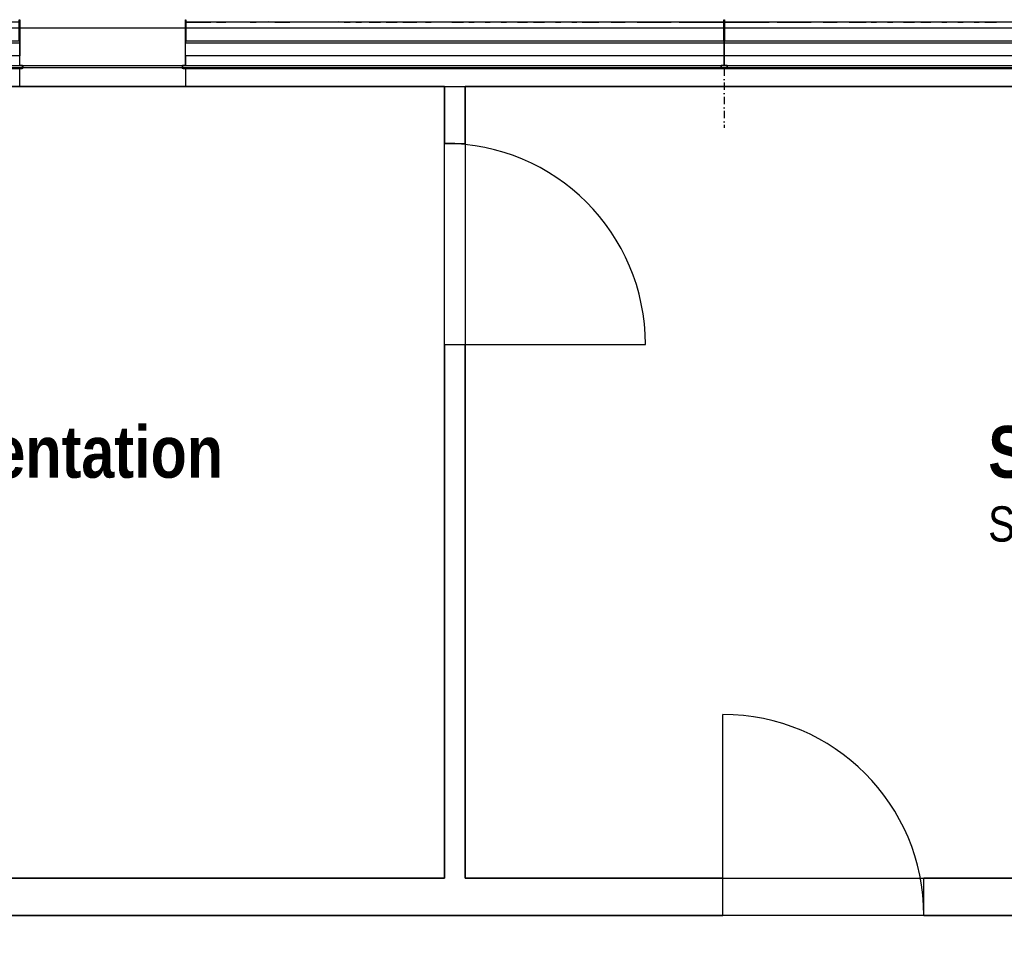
# Model space of a CAD drawing. Extents: x -24342 to 73038, y -9656 to 30949.
# Tile 145 of 170: x 7059 to 7534, y 9040 to 9484. Entities that reach past the tile are written whole.
import ezdxf
from ezdxf.enums import TextEntityAlignment as Align

# ---------------------------------------------------------------- set-up
doc = ezdxf.new("R2010")
doc.units = 0
doc.linetypes.add('21.0032_xref_r+1_02_pro$0$Points tirets', pattern=[670.277762, 352.777767, -176.388884, 0, -141.111112])
doc.linetypes.add('ACAD_ISO12W100', pattern=[21, 12, -3, 0, -3, 0, -3])
for name, color, linetype in [('0_XREF', 250, 'Continuous'), ('21.0032_xref_r+1_02_pro$0$A-AREA-____-OTLN.Modèle IFC', 251, 'Continuous'), ('21.0032_xref_r+1_02_pro$0$A-WALL-____-OTLN.Modèle IFC', 251, 'Continuous'), ('21.0032_xref_r+1_02_pro$0$Fenêtres ARCHICAD', 251, 'Continuous'), ('21.0032_xref_r+1_02_pro$0$Marques de Zone ARCHICAD', 251, 'Continuous'), ('21.0032_xref_r+1_02_pro$0$Portes ARCHICAD', 251, 'Continuous')]:
    doc.layers.add(name, color=color, linetype=linetype)
doc.styles.add('21.0032_xref_r+1_02_pro$0$STYLE_GENERE_1', font='ARIALNB.TTF')
doc.styles.add('21.0032_xref_r+1_02_pro$0$STYLE_GENERE_2', font='ARIALN.TTF')

# ---------------------------------------------------------------- blocks, each defined once
blk = doc.blocks.new('21.0032_xref_r+1_02_pro$0$Salle documentation_SA_23_1', base_point=(70181.5, -7390.1))
at = {"layer": '21.0032_xref_r+1_02_pro$0$Marques de Zone ARCHICAD', "ltscale": 0.1, "insert": (69011, -7508.4), "char_height": 170, "attachment_point": 1, "style": '21.0032_xref_r+1_02_pro$0$STYLE_GENERE_2'}
blk.add_mtext('\\A1;\\pt0,100;18,75{\\H0.66x;\\S^  ;} m{\\H0.66x;\\S2^  ;}', dxfattribs=at)
at = {"layer": '21.0032_xref_r+1_02_pro$0$Marques de Zone ARCHICAD', "ltscale": 0.1}
for tag, height, style, p in [('DUMMY_849', 250, '21.0032_xref_r+1_02_pro$0$STYLE_GENERE_1', (71592.1, -7044.2)), ('ROOM_NAME', 250, '21.0032_xref_r+1_02_pro$0$STYLE_GENERE_1', (68771, -7118.2)), ('calculatedAreaCode', 170, '21.0032_xref_r+1_02_pro$0$STYLE_GENERE_2', (68771, -7506.1))]:
    blk.add_attdef(tag, text='', height=height, dxfattribs=dict(at, style=style)).set_placement(p, align=Align.TOP_LEFT)
blk = doc.blocks.new('21.0032_xref_r+1_02_pro$0$Salle d_exposés_SA_24_1', base_point=(76340.1, -7390.1))
at = {"layer": '21.0032_xref_r+1_02_pro$0$Marques de Zone ARCHICAD', "ltscale": 0.1, "insert": (75504.8, -7508.4), "char_height": 170, "attachment_point": 1, "style": '21.0032_xref_r+1_02_pro$0$STYLE_GENERE_2'}
blk.add_mtext('\\A1;\\pt0,100;27,50{\\H0.66x;\\S^  ;} m{\\H0.66x;\\S2^  ;}', dxfattribs=at)
at = {"layer": '21.0032_xref_r+1_02_pro$0$Marques de Zone ARCHICAD', "ltscale": 0.1}
for tag, height, style, p in [('DUMMY_849', 250, '21.0032_xref_r+1_02_pro$0$STYLE_GENERE_1', (77415.4, -7044.2)), ('ROOM_NAME', 250, '21.0032_xref_r+1_02_pro$0$STYLE_GENERE_1', (75264.8, -7118.2)), ('calculatedAreaCode', 170, '21.0032_xref_r+1_02_pro$0$STYLE_GENERE_2', (75264.8, -7506.1))]:
    blk.add_attdef(tag, text='', height=height, dxfattribs=dict(at, style=style)).set_placement(p, align=Align.TOP_LEFT)
blk = doc.blocks.new('21.0032_xref_r+1_02_pro$0$Percement_22_1')
at = {"layer": '21.0032_xref_r+1_02_pro$0$A-WALL-____-OTLN.Modèle IFC', "linetype": '21.0032_xref_r+1_02_pro$0$Points tirets', "ltscale": 0.1}
blk.add_line((69350.1, -5190.1), (69350.1, -5680.1), dxfattribs=at)
at = {"layer": '21.0032_xref_r+1_02_pro$0$A-WALL-____-OTLN.Modèle IFC', "linetype": 'Continuous', "ltscale": 0.1, "flags": 128}
for points in [[(70590.1, -5390.1), (68110.1, -5390.1)], [(68110.1, -5390.1), (68110.1, -5480.1)], [(70590.1, -5480.1), (70590.1, -5390.1)], [(68110.1, -5480.1), (70590.1, -5480.1)]]:
    blk.add_lwpolyline(points, dxfattribs=at)
blk = doc.blocks.new('21.0032_xref_r+1_02_pro$0$Percement_24_1')
at = {"layer": '21.0032_xref_r+1_02_pro$0$A-WALL-____-OTLN.Modèle IFC', "linetype": '21.0032_xref_r+1_02_pro$0$Points tirets', "ltscale": 0.1}
blk.add_line((73990.1, -5190.1), (73990.1, -5680.1), dxfattribs=at)
at = {"layer": '21.0032_xref_r+1_02_pro$0$A-WALL-____-OTLN.Modèle IFC', "linetype": 'Continuous', "ltscale": 0.1, "flags": 128}
for points in [[(76590.1, -5390.1), (71390.1, -5390.1)], [(71390.1, -5390.1), (71390.1, -5480.1)], [(71390.1, -5480.1), (76590.1, -5480.1)]]:
    blk.add_lwpolyline(points, dxfattribs=at)
blk = doc.blocks.new('21.0032_xref_r+1_02_pro$0$Porte (Mur) 101[24]_1')
at = {"layer": '21.0032_xref_r+1_02_pro$0$Portes ARCHICAD', "linetype": 'Continuous', "ltscale": 0.1}
blk.add_line((73984.3, -9480.1), (73984.3, -8510.1), dxfattribs=at)
blk.add_arc((73984.3, -9480.1), 970, 0, 90, dxfattribs=at)
blk = doc.blocks.new('21.0032_xref_r+1_02_pro$0$Mur_46_1', base_point=(65160, -9390.1))
at = {"layer": '21.0032_xref_r+1_02_pro$0$A-WALL-____-OTLN.Modèle IFC', "linetype": 'Continuous', "ltscale": 0.1}
for p, q in [((73984.3, -9480.1), (73984.3, -9300.1)), ((74954.3, -9480.1), (74954.3, -9300.1))]:
    blk.add_line(p, q, dxfattribs=at)
at = {"layer": '21.0032_xref_r+1_02_pro$0$A-WALL-____-OTLN.Modèle IFC', "linetype": 'Continuous', "ltscale": 0.1, "flags": 128}
for points in [[(72640.1, -9300.1), (70011.7, -9300.1)], [(73984.3, -9300.1), (72740.1, -9300.1)], [(79940.1, -9300.1), (74954.3, -9300.1)], [(70011.7, -9480.1), (73984.3, -9480.1)], [(74954.3, -9480.1), (77965.1, -9480.1)]]:
    blk.add_lwpolyline(points, dxfattribs=at)
at = {"layer": '21.0032_xref_r+1_02_pro$0$Portes ARCHICAD', "linetype": 'Continuous', "ltscale": 0.1}
blk.add_blockref('21.0032_xref_r+1_02_pro$0$Porte (Mur) 101[24]_1', (0, 0), dxfattribs=at)
blk = doc.blocks.new('21.0032_xref_r+1_02_pro$0$Mur_51_1', base_point=(66875.1, -5435.1))
at = {"layer": '21.0032_xref_r+1_02_pro$0$A-WALL-____-OTLN.Modèle IFC', "linetype": 'Continuous', "ltscale": 0.1, "flags": 128}
for points in [[(71390.1, -5390.1), (70590.1, -5390.1)], [(70590.1, -5480.1), (71390.1, -5480.1)]]:
    blk.add_lwpolyline(points, dxfattribs=at)
blk = doc.blocks.new('21.0032_xref_r+1_02_pro$0$Fenêtre (Mur) 35[18]_1')
at = {"layer": '21.0032_xref_r+1_02_pro$0$Fenêtres ARCHICAD', "linetype": 'Continuous', "ltscale": 0.1}
for p, q in [((68110.1, -5159.6), (68110.1, -5158.6)), ((68110.1, -5158.6), (68112.1, -5158.6)), ((68110.1, -5160.7), (68110.1, -5159.6)), ((68110.1, -5161.7), (68110.1, -5160.7)), ((68110.1, -5162.7), (68110.1, -5161.7)), ((68110.1, -5165.2), (68110.1, -5162.7)), ((68110.1, -5162.7), (68112.1, -5162.7)), ((68110.1, -5167.8), (68110.1, -5165.2)), ((68110.1, -5170.3), (68110.1, -5167.8)), ((68110.1, -5172.8), (68110.1, -5170.3)), ((68110.1, -5260.1), (68110.1, -5172.8)), ((68112.1, -5158.6), (68112.1, -5159.6)), ((68112.1, -5159.6), (68112.1, -5160.7)), ((68112.1, -5160.7), (68112.1, -5161.7)), ((68112.1, -5161.7), (68112.1, -5162.7)), ((68112.1, -5162.7), (68112.1, -5165.9)), ((68112.1, -5165.9), (68112.1, -5169.1)), ((68112.1, -5168.6), (68151.1, -5168.6)), ((68112.1, -5169.1), (68112.1, -5172.8)), ((68140.9, -5170), (68112.1, -5170)), ((68112.1, -5172.8), (68112.1, -5260.1)), ((68180.2, -5170), (68140.9, -5170)), ((68151.1, -5168.6), (68190.1, -5168.6)), ((68209, -5170), (68180.2, -5170)), ((68190.1, -5168.6), (68227.8, -5168.6)), ((68246.6, -5169.9), (68209, -5170)), ((68227.8, -5168.6), (68265.4, -5168.6)), ((68246.6, -5169.9), (68274.8, -5169.9)), ((68265.4, -5168.6), (68303.7, -5168.6)), ((68274.8, -5169.9), (68300.3, -5169.8)), ((68325.7, -5170.1), (68300.3, -5169.8)), ((68303.7, -5168.6), (68342.1, -5168.6)), ((68325.7, -5170.1), (68355.1, -5169.9)), ((68342.1, -5168.6), (68380.4, -5168.6)), ((68355.1, -5169.9), (68381.8, -5170)), ((68380.4, -5168.6), (68418.8, -5168.6)), ((68408.5, -5170), (68381.8, -5170)), ((68437.9, -5169.9), (68408.5, -5170)), ((68418.8, -5168.6), (68457.1, -5168.6)), ((68465.9, -5169.9), (68437.9, -5169.9)), ((68457.1, -5168.6), (68495.4, -5168.6)), ((68465.9, -5169.9), (68490.2, -5169.7)), ((68514.6, -5169.9), (68490.2, -5169.7)), ((68495.4, -5168.6), (68533.8, -5168.6)), ((68514.6, -5169.9), (68542.5, -5169.9)), ((68533.8, -5168.6), (68572.1, -5168.6)), ((68542.5, -5169.9), (68566.9, -5169.7)), ((68591.3, -5169.8), (68566.9, -5169.7)), ((68572.1, -5168.6), (68610.4, -5168.6)), ((68637.8, -5170.1), (68591.3, -5169.8)), ((68610.4, -5168.6), (68648.8, -5168.6)), ((68667.9, -5169.8), (68637.8, -5170.1)), ((68648.8, -5168.6), (68687.1, -5168.6)), ((68667.9, -5169.8), (68695.7, -5169.9)), ((68687.1, -5168.6), (68725.4, -5168.6)), ((68695.7, -5169.9), (68720.1, -5169.7)), ((68744.6, -5169.8), (68720.1, -5169.7)), ((68725.4, -5168.6), (68763.8, -5168.6)), ((68772.3, -5169.9), (68744.6, -5169.8)), ((68763.8, -5168.6), (68802.1, -5168.6)), ((68772.3, -5169.9), (68796.8, -5169.7)), ((68821.3, -5169.8), (68796.8, -5169.7)), ((68802.1, -5168.6), (68840.5, -5168.6)), ((68821.3, -5169.8), (68849, -5169.9)), ((68840.5, -5168.6), (68878.8, -5168.6)), ((68849, -5169.9), (68873.6, -5170.5)), ((68898, -5169.8), (68873.6, -5170.5)), ((68878.8, -5168.6), (68917.1, -5168.6)), ((68925.6, -5169.9), (68898, -5169.8)), ((68917.1, -5168.6), (68955.5, -5168.6)), ((68925.6, -5169.9), (68953.5, -5170)), ((68953.5, -5170), (68992.6, -5170)), ((68955.5, -5168.6), (68993.8, -5168.6)), ((68992.6, -5170), (69020.4, -5170.2)), ((68993.8, -5168.6), (69032.1, -5168.6)), ((69020.4, -5170.2), (69051.3, -5169.8)), ((69032.1, -5168.6), (69070.5, -5168.6)), ((69078.9, -5169.9), (69051.3, -5169.8)), ((69070.5, -5168.6), (69108.8, -5168.6)), ((69078.9, -5169.9), (69107, -5170.1)), ((69107, -5170.1), (69146.1, -5170.1)), ((69108.8, -5168.6), (69147.1, -5168.6)), ((69146.1, -5170.1), (69174.1, -5170.1)), ((69147.1, -5168.6), (69185.5, -5168.6)), ((69174.1, -5170.1), (69204.7, -5169.7)), ((69185.5, -5168.6), (69223.8, -5168.6)), ((69232.3, -5169.9), (69204.7, -5169.7)), ((69223.8, -5168.6), (69262.2, -5168.6)), ((69232.3, -5169.9), (69257.1, -5170.6)), ((69281.3, -5169.7), (69257.1, -5170.6)), ((69262.2, -5168.6), (69300.5, -5168.6)), ((69281.3, -5169.7), (69309, -5169.9)), ((69300.5, -5168.6), (69338.8, -5168.6)), ((69351.5, -5169.8), (69309, -5169.9)), ((69338.8, -5168.6), (69377.9, -5168.6)), ((69379.9, -5170), (69351.5, -5169.8)), ((69377.9, -5168.6), (69416.9, -5168.6)), ((69407.6, -5170.2), (69379.9, -5170)), ((69407.6, -5170.2), (69431.8, -5169.4)), ((69416.9, -5168.6), (69455.9, -5168.6)), ((69456.6, -5170), (69431.8, -5169.4)), ((69455.9, -5168.6), (69495, -5168.6)), ((69456.6, -5170), (69484.2, -5170.2)), ((69484.2, -5170.2), (69508.5, -5169.5)), ((69495, -5168.6), (69534, -5168.6)), ((69533.3, -5170), (69508.5, -5169.5)), ((69560.9, -5170.2), (69533.3, -5170)), ((69534, -5168.6), (69573.1, -5168.6)), ((69560.9, -5170.2), (69585.2, -5169.5)), ((69573.1, -5168.6), (69612.1, -5168.6)), ((69609.9, -5170), (69585.2, -5169.5)), ((69609.9, -5170), (69637.6, -5170.1)), ((69612.1, -5168.6), (69651.1, -5168.6)), ((69637.6, -5170.1), (69662.1, -5170.3)), ((69651.1, -5168.6), (69690.2, -5168.6)), ((69686.4, -5170), (69662.1, -5170.3)), ((69714.3, -5170.1), (69686.4, -5170)), ((69690.2, -5168.6), (69729.2, -5168.6)), ((69714.3, -5170.1), (69738.6, -5170.3)), ((69729.2, -5168.6), (69768.3, -5168.6)), ((69763, -5170), (69738.6, -5170.3)), ((69763, -5170), (69790.9, -5170.1)), ((69768.3, -5168.6), (69807.3, -5168.6)), ((69790.9, -5170.1), (69839.4, -5170)), ((69807.3, -5168.6), (69846.3, -5168.6)), ((69867.6, -5170), (69839.4, -5170)), ((69846.3, -5168.6), (69885.4, -5168.6)), ((69867.6, -5170), (69905.9, -5170)), ((69885.4, -5168.6), (69924.4, -5168.6)), ((69905.9, -5170), (69944.3, -5170)), ((69924.4, -5168.6), (69963.4, -5168.6)), ((69972.9, -5170), (69944.3, -5170)), ((69963.4, -5168.6), (70002.5, -5168.6)), ((69972.9, -5170), (69997.4, -5169.7)), ((70022, -5170), (69997.4, -5169.7)), ((70002.5, -5168.6), (70041.5, -5168.6)), ((70061, -5170), (70022, -5170)), ((70041.5, -5168.6), (70080.6, -5168.6)), ((70100.1, -5170), (70061, -5170)), ((70080.6, -5168.6), (70119.6, -5168.6)), ((70139.1, -5170), (70100.1, -5170)), ((70119.6, -5168.6), (70158.6, -5168.6)), ((70178.2, -5170), (70139.1, -5170)), ((70158.6, -5168.6), (70197.7, -5168.6)), ((70217.2, -5170), (70178.2, -5170)), ((70197.7, -5168.6), (70236.7, -5168.6)), ((70256.2, -5170), (70217.2, -5170)), ((70236.7, -5168.6), (70275.8, -5168.6)), ((70295.3, -5170), (70256.2, -5170)), ((70275.8, -5168.6), (70314.8, -5168.6)), ((70295.3, -5170), (70334.3, -5170)), ((70314.8, -5168.6), (70353.8, -5168.6)), ((70373.3, -5170), (70334.3, -5170)), ((70353.8, -5168.6), (70392.9, -5168.6)), ((70373.3, -5170), (70412.4, -5170)), ((70392.9, -5168.6), (70431.9, -5168.6)), ((70451.4, -5170), (70412.4, -5170)), ((70431.9, -5168.6), (70470.9, -5168.6)), ((70451.4, -5170), (70490.5, -5170)), ((70470.9, -5168.6), (70510, -5168.6)), ((70529.5, -5170), (70490.5, -5170)), ((70510, -5168.6), (70549, -5168.6)), ((70558, -5170), (70529.5, -5170)), ((70549, -5168.6), (70588.1, -5168.6)), ((70588.1, -5170), (70558, -5170)), ((70588.1, -5160.1), (70588.1, -5158.6)), ((70588.1, -5158.6), (70590.1, -5158.6)), ((70588.1, -5161.4), (70588.1, -5160.1)), ((70588.1, -5162.7), (70588.1, -5161.4)), ((70588.1, -5165.2), (70588.1, -5162.7)), ((70588.1, -5162.7), (70590.1, -5162.7)), ((70588.1, -5167.8), (70588.1, -5165.2)), ((70588.1, -5170.3), (70588.1, -5167.8)), ((70588.1, -5172.8), (70588.1, -5170.3)), ((70588.1, -5260.1), (70588.1, -5172.8)), ((70590.1, -5158.6), (70590.1, -5159.6)), ((70590.1, -5159.6), (70590.1, -5160.7)), ((70590.1, -5160.7), (70590.1, -5161.7)), ((70590.1, -5161.7), (70590.1, -5162.7)), ((70590.1, -5162.7), (70590.1, -5165.2)), ((70590.1, -5165.2), (70590.1, -5167.8)), ((70590.1, -5167.8), (70590.1, -5170.3)), ((70590.1, -5170.3), (70590.1, -5172.8)), ((70590.1, -5172.8), (70590.1, -5260.1)), ((68110.1, -5260.1), (70590.1, -5260.1)), ((68110.1, -5260.1), (68110.1, -5270.1)), ((68110.1, -5270.1), (70590.1, -5270.1)), ((68110.1, -5332.1), (68110.1, -5270.1)), ((70590.1, -5260.1), (70590.1, -5270.1)), ((70590.1, -5270.1), (70590.1, -5332.1)), ((70590.1, -5332.1), (68110.1, -5332.1)), ((68110.1, -5332.1), (68110.1, -5380.1)), ((70590.1, -5380.1), (70590.1, -5332.1)), ((68095.1, -5390.1), (68095.1, -5380.1)), ((68095.1, -5380.1), (68096.1, -5380.1)), ((68096.5, -5393.6), (68095.1, -5390.1)), ((68110.1, -5380.1), (68096.1, -5380.1)), ((68096.1, -5380.1), (68096.1, -5390.1)), ((68096.1, -5390.1), (68097.2, -5392.9)), ((68096.5, -5393.6), (68097.2, -5392.9)), ((68100.1, -5395.1), (68096.5, -5393.6)), ((68097.2, -5392.9), (68100.1, -5394.1)), ((68100.1, -5394.1), (70600.1, -5394.1)), ((70600.1, -5395.1), (68100.1, -5395.1)), ((70604.1, -5380.1), (70590.1, -5380.1)), ((70600.1, -5394.1), (70602.9, -5392.9)), ((70603.6, -5393.6), (70600.1, -5395.1)), ((70602.9, -5392.9), (70604.1, -5390.1)), ((70603.6, -5393.6), (70602.9, -5392.9)), ((70605.1, -5390.1), (70603.6, -5393.6)), ((70604.1, -5390.1), (70604.1, -5380.1)), ((70604.1, -5380.1), (70605.1, -5380.1)), ((70605.1, -5380.1), (70605.1, -5390.1))]:
    blk.add_line(p, q, dxfattribs=at)
blk = doc.blocks.new('21.0032_xref_r+1_02_pro$0$Fenêtre (Mur) 36[19]_1')
at = {"layer": '21.0032_xref_r+1_02_pro$0$Fenêtres ARCHICAD', "linetype": 'Continuous', "ltscale": 0.1}
for p, q in [((73990.1, -5159.6), (73990.1, -5158.6)), ((73990.1, -5158.6), (73992.1, -5158.6)), ((73990.1, -5160.7), (73990.1, -5159.6)), ((73990.1, -5161.7), (73990.1, -5160.7)), ((73990.1, -5162.7), (73990.1, -5161.7)), ((73990.1, -5165.2), (73990.1, -5162.7)), ((73990.1, -5162.7), (73992.1, -5162.7)), ((73990.1, -5167.8), (73990.1, -5165.2)), ((73990.1, -5170.3), (73990.1, -5167.8)), ((73990.1, -5172.8), (73990.1, -5170.3)), ((73990.1, -5260.1), (73990.1, -5172.8)), ((73992.1, -5158.6), (73992.1, -5160.1)), ((73992.1, -5160.1), (73992.1, -5161.4)), ((73992.1, -5161.4), (73992.1, -5162.7)), ((73992.1, -5162.7), (73992.1, -5165.2)), ((73992.1, -5165.2), (73992.1, -5167.8)), ((73992.1, -5167.8), (73992.1, -5170.3)), ((73992.1, -5168.6), (74031.1, -5168.6)), ((73992.1, -5170), (74022.2, -5170)), ((73992.1, -5170.3), (73992.1, -5172.8)), ((73992.1, -5172.8), (73992.1, -5260.1)), ((74022.2, -5170), (74050.6, -5170)), ((74031.1, -5168.6), (74070.1, -5168.6)), ((74050.6, -5170), (74089.7, -5170)), ((74070.1, -5168.6), (74109.2, -5168.6)), ((74089.7, -5170), (74128.7, -5170)), ((74109.2, -5168.6), (74148.2, -5168.6)), ((74128.7, -5170), (74167.7, -5170)), ((74148.2, -5168.6), (74187.3, -5168.6)), ((74167.7, -5170), (74206.8, -5170)), ((74187.3, -5168.6), (74226.3, -5168.6)), ((74245.8, -5170), (74206.8, -5170)), ((74226.3, -5168.6), (74265.3, -5168.6)), ((74245.8, -5170), (74284.8, -5170)), ((74265.3, -5168.6), (74304.4, -5168.6)), ((74284.8, -5170), (74323.9, -5170)), ((74304.4, -5168.6), (74343.4, -5168.6)), ((74323.9, -5170), (74351.8, -5169.9)), ((74343.4, -5168.6), (74382.4, -5168.6)), ((74351.8, -5169.9), (74382.3, -5170)), ((74382.3, -5170), (74409.6, -5170.2)), ((74382.4, -5168.6), (74421.5, -5168.6)), ((74440, -5169.7), (74409.6, -5170.2)), ((74421.5, -5168.6), (74460.5, -5168.6)), ((74467.6, -5169.9), (74440, -5169.7)), ((74460.5, -5168.6), (74499.6, -5168.6)), ((74467.6, -5169.9), (74508.1, -5169.9)), ((74499.6, -5168.6), (74538.6, -5168.6)), ((74508.1, -5169.9), (74535.8, -5170.4)), ((74564.5, -5169.9), (74535.8, -5170.4)), ((74538.6, -5168.6), (74577.6, -5168.6)), ((74594.2, -5169.8), (74564.5, -5169.9)), ((74577.6, -5168.6), (74616.7, -5168.6)), ((74594.2, -5169.8), (74620.8, -5169.9)), ((74616.7, -5168.6), (74655.7, -5168.6)), ((74620.8, -5169.9), (74647.4, -5169.9)), ((74647.4, -5169.9), (74675.2, -5169.7)), ((74655.7, -5168.6), (74694.8, -5168.6)), ((74700.5, -5169.7), (74675.2, -5169.7)), ((74694.8, -5168.6), (74733.8, -5168.6)), ((74700.5, -5169.7), (74725.7, -5169.9)), ((74753.3, -5169.7), (74725.7, -5169.9)), ((74733.8, -5168.6), (74772.8, -5168.6)), ((74778.3, -5170.6), (74753.3, -5169.7)), ((74772.8, -5168.6), (74811.9, -5168.6)), ((74778.3, -5170.6), (74803.8, -5169.9)), ((74831.4, -5169.8), (74803.8, -5169.9)), ((74811.9, -5168.6), (74850.9, -5168.6)), ((74856.4, -5170.4), (74831.4, -5169.8)), ((74850.9, -5168.6), (74889.9, -5168.6)), ((74856.4, -5170.4), (74881.8, -5169.9)), ((74881.8, -5169.9), (74909.5, -5169.8)), ((74889.9, -5168.6), (74929, -5168.6)), ((74939, -5170.1), (74909.5, -5169.8)), ((74929, -5168.6), (74968, -5168.6)), ((74939, -5170.1), (74987.5, -5169.9)), ((74968, -5168.6), (75007.1, -5168.6)), ((75016.2, -5170), (74987.5, -5169.9)), ((75007.1, -5168.6), (75046.1, -5168.6)), ((75040.9, -5170.3), (75016.2, -5170)), ((75040.9, -5170.3), (75065.6, -5169.9)), ((75046.1, -5168.6), (75085.1, -5168.6)), ((75093.7, -5169.9), (75065.6, -5169.9)), ((75085.1, -5168.6), (75124.2, -5168.6)), ((75118.8, -5170.3), (75093.7, -5169.9)), ((75118.8, -5170.3), (75143.7, -5169.9)), ((75124.2, -5168.6), (75163.2, -5168.6)), ((75171.4, -5169.9), (75143.7, -5169.9)), ((75163.2, -5168.6), (75202.3, -5168.6)), ((75196.7, -5170.4), (75171.4, -5169.9)), ((75196.7, -5170.4), (75221.8, -5169.8)), ((75202.3, -5168.6), (75241.3, -5168.6)), ((75248.4, -5169.8), (75221.8, -5169.8)), ((75241.3, -5168.6), (75283.4, -5168.6)), ((75248.4, -5169.8), (75275, -5170.1)), ((75275, -5170.1), (75304.4, -5169.8)), ((75283.4, -5168.6), (75325.5, -5168.6)), ((75331.7, -5169.9), (75304.4, -5169.8)), ((75325.5, -5168.6), (75367.5, -5168.6)), ((75360.3, -5170), (75331.7, -5169.9)), ((75404.2, -5170), (75360.3, -5170)), ((75367.5, -5168.6), (75409.6, -5168.6)), ((75404.2, -5170), (75432, -5170)), ((75409.6, -5168.6), (75451.7, -5168.6)), ((75472.6, -5169.9), (75432, -5170)), ((75451.7, -5168.6), (75493.8, -5168.6)), ((75472.6, -5169.9), (75513.2, -5170)), ((75493.8, -5168.6), (75535.9, -5168.6)), ((75513.2, -5170), (75540.9, -5170)), ((75535.9, -5168.6), (75578, -5168.6)), ((75567.7, -5169.8), (75540.9, -5170)), ((75567.7, -5169.8), (75594.3, -5170.1)), ((75578, -5168.6), (75620.1, -5168.6)), ((75594.3, -5170.1), (75621.8, -5170)), ((75620.1, -5168.6), (75662.2, -5168.6)), ((75648.7, -5169.7), (75621.8, -5170)), ((75648.7, -5169.7), (75675.4, -5170.2)), ((75662.2, -5168.6), (75704.2, -5168.6)), ((75675.4, -5170.2), (75702.9, -5170)), ((75740, -5169.9), (75702.9, -5170)), ((75704.2, -5168.6), (75746.3, -5168.6)), ((75740, -5169.9), (75767.4, -5169.7)), ((75746.3, -5168.6), (75788.4, -5168.6)), ((75795.3, -5170.4), (75767.4, -5169.7)), ((75788.4, -5168.6), (75830.5, -5168.6)), ((75795.3, -5170.4), (75824, -5170)), ((75824, -5170), (75851.5, -5169.6)), ((75830.5, -5168.6), (75872.6, -5168.6)), ((75881.3, -5170.2), (75851.5, -5169.6)), ((75872.6, -5168.6), (75914.7, -5168.6)), ((75909.7, -5170.1), (75881.3, -5170.2)), ((75939.3, -5169.7), (75909.7, -5170.1)), ((75914.7, -5168.6), (75956.8, -5168.6)), ((75968.5, -5170), (75939.3, -5169.7)), ((75956.8, -5168.6), (75998.8, -5168.6)), ((75998.6, -5170.3), (75968.5, -5170)), ((76027.4, -5169.9), (75998.6, -5170.3)), ((75998.8, -5168.6), (76040.9, -5168.6)), ((76056.9, -5169.8), (76027.4, -5169.9)), ((76040.9, -5168.6), (76083, -5168.6)), ((76085.8, -5170.2), (76056.9, -5169.8)), ((76083, -5168.6), (76125.1, -5168.6)), ((76085.8, -5170.2), (76130.1, -5170.1)), ((76125.1, -5168.6), (76167.2, -5168.6)), ((76130.1, -5170.1), (76158.6, -5170.2)), ((76158.6, -5170.2), (76188.2, -5169.6)), ((76167.2, -5168.6), (76209.3, -5168.6)), ((76215.8, -5170), (76188.2, -5169.6)), ((76209.3, -5168.6), (76251.4, -5168.6)), ((76248.4, -5170.2), (76215.8, -5170)), ((76248.4, -5170.2), (76277.5, -5169.9)), ((76251.4, -5168.6), (76293.5, -5168.6)), ((76308.4, -5169.8), (76277.5, -5169.9)), ((76293.5, -5168.6), (76335.5, -5168.6)), ((76337.5, -5170), (76308.4, -5169.8)), ((76335.5, -5168.6), (76377.6, -5168.6)), ((76365, -5170.2), (76337.5, -5170)), ((76395.3, -5169.8), (76365, -5170.2)), ((76377.6, -5168.6), (76419.7, -5168.6)), ((76395.3, -5169.8), (76440.8, -5169.8)), ((76419.7, -5168.6), (76461.8, -5168.6)), ((76468.1, -5169.9), (76440.8, -5169.8)), ((76461.8, -5168.6), (76503.9, -5168.6)), ((76468.1, -5169.9), (76501.8, -5170)), ((76501.8, -5170), (76529.5, -5170)), ((76503.9, -5168.6), (76549, -5168.6)), ((76529.5, -5170), (76558, -5170)), ((76549, -5168.6), (76588.1, -5168.6)), ((76558, -5170), (76588.1, -5170)), ((76588.1, -5159.6), (76588.1, -5158.6)), ((76588.1, -5158.6), (76590.1, -5158.6)), ((76588.1, -5160.7), (76588.1, -5159.6)), ((76588.1, -5161.7), (76588.1, -5160.7)), ((76588.1, -5162.7), (76588.1, -5161.7)), ((76588.1, -5165.9), (76588.1, -5162.7)), ((76588.1, -5162.7), (76590.1, -5162.7)), ((76588.1, -5169.1), (76588.1, -5165.9)), ((76588.1, -5172.8), (76588.1, -5169.1)), ((76588.1, -5260.1), (76588.1, -5172.8)), ((76590.1, -5158.6), (76590.1, -5159.6)), ((76590.1, -5159.6), (76590.1, -5160.7)), ((76590.1, -5160.7), (76590.1, -5161.7)), ((76590.1, -5161.7), (76590.1, -5162.7)), ((76590.1, -5162.7), (76590.1, -5165.2)), ((76590.1, -5165.2), (76590.1, -5167.8)), ((76590.1, -5167.8), (76590.1, -5170.3)), ((76590.1, -5170.3), (76590.1, -5172.8)), ((76590.1, -5172.8), (76590.1, -5260.1)), ((73990.1, -5270.1), (73990.1, -5260.1)), ((73990.1, -5260.1), (76590.1, -5260.1)), ((73990.1, -5332.1), (73990.1, -5270.1)), ((73990.1, -5270.1), (76590.1, -5270.1)), ((76590.1, -5270.1), (76590.1, -5260.1)), ((76590.1, -5270.1), (76590.1, -5332.1)), ((76590.1, -5332.1), (73990.1, -5332.1)), ((73990.1, -5332.1), (73990.1, -5380.1)), ((76590.1, -5380.1), (76590.1, -5332.1)), ((73975.1, -5380.1), (73976.1, -5380.1)), ((73975.1, -5390.1), (73975.1, -5380.1)), ((73976.5, -5393.6), (73975.1, -5390.1)), ((73990.1, -5380.1), (73976.1, -5380.1)), ((73976.1, -5380.1), (73976.1, -5390.1)), ((73976.1, -5390.1), (73977.2, -5392.9)), ((73977.2, -5392.9), (73976.5, -5393.6)), ((73980.1, -5395.1), (73976.5, -5393.6)), ((73977.2, -5392.9), (73980.1, -5394.1)), ((73980.1, -5394.1), (76600.1, -5394.1)), ((76600.1, -5395.1), (73980.1, -5395.1)), ((76604.1, -5380.1), (76590.1, -5380.1)), ((76600.1, -5394.1), (76602.9, -5392.9)), ((76603.6, -5393.6), (76600.1, -5395.1)), ((76602.9, -5392.9), (76604.1, -5390.1)), ((76602.9, -5392.9), (76603.6, -5393.6)), ((76605.1, -5390.1), (76603.6, -5393.6)), ((76604.1, -5390.1), (76604.1, -5380.1)), ((76604.1, -5380.1), (76605.1, -5380.1)), ((76605.1, -5380.1), (76605.1, -5390.1))]:
    blk.add_line(p, q, dxfattribs=at)
blk = doc.blocks.new('21.0032_xref_r+1_02_pro$0$Fenêtre (Mur) 37[20]_1')
at = {"layer": '21.0032_xref_r+1_02_pro$0$Fenêtres ARCHICAD', "linetype": 'Continuous', "ltscale": 0.1}
for p, q in [((71390.1, -5159.6), (71390.1, -5158.6)), ((71390.1, -5158.6), (71392.1, -5158.6)), ((71390.1, -5160.7), (71390.1, -5159.6)), ((71390.1, -5161.7), (71390.1, -5160.7)), ((71390.1, -5162.7), (71390.1, -5161.7)), ((71390.1, -5165.2), (71390.1, -5162.7)), ((71390.1, -5162.7), (71392.1, -5162.7)), ((71390.1, -5167.8), (71390.1, -5165.2)), ((71390.1, -5170.3), (71390.1, -5167.8)), ((71390.1, -5172.8), (71390.1, -5170.3)), ((71390.1, -5260.1), (71390.1, -5172.8)), ((71392.1, -5158.6), (71392.1, -5159.6)), ((71392.1, -5159.6), (71392.1, -5160.7)), ((71392.1, -5160.7), (71392.1, -5161.7)), ((71392.1, -5161.7), (71392.1, -5162.7)), ((71392.1, -5162.7), (71392.1, -5165.9)), ((71392.1, -5165.9), (71392.1, -5169.1)), ((71392.1, -5168.6), (71431.1, -5168.6)), ((71392.1, -5169.1), (71392.1, -5172.8)), ((71392.1, -5170), (71422.2, -5170)), ((71392.1, -5172.8), (71392.1, -5260.1)), ((71422.2, -5170), (71450.6, -5170)), ((71431.1, -5168.6), (71476.2, -5168.6)), ((71450.6, -5170), (71478.3, -5170)), ((71476.2, -5168.6), (71518.3, -5168.6)), ((71478.3, -5170), (71512, -5169.9)), ((71539.4, -5169.8), (71512, -5169.9)), ((71518.3, -5168.6), (71560.4, -5168.6)), ((71539.4, -5169.8), (71584.8, -5169.8)), ((71560.4, -5168.6), (71602.5, -5168.6)), ((71615.2, -5170.2), (71584.8, -5169.8)), ((71602.5, -5168.6), (71644.6, -5168.6)), ((71642.6, -5170), (71615.2, -5170.2)), ((71671.7, -5169.8), (71642.6, -5170)), ((71644.6, -5168.6), (71686.7, -5168.6)), ((71702.6, -5169.9), (71671.7, -5169.8)), ((71686.7, -5168.6), (71728.8, -5168.6)), ((71702.6, -5169.9), (71731.7, -5170.2)), ((71728.8, -5168.6), (71770.8, -5168.6)), ((71764.3, -5170), (71731.7, -5170.2)), ((71791.9, -5169.6), (71764.3, -5170)), ((71770.8, -5168.6), (71812.9, -5168.6)), ((71791.9, -5169.6), (71821.5, -5170.2)), ((71812.9, -5168.6), (71855, -5168.6)), ((71821.5, -5170.2), (71850, -5170.1)), ((71850, -5170.1), (71894.3, -5170.2)), ((71855, -5168.6), (71897.1, -5168.6)), ((71923.2, -5169.8), (71894.3, -5170.2)), ((71897.1, -5168.6), (71939.2, -5168.6)), ((71952.7, -5169.9), (71923.2, -5169.8)), ((71939.2, -5168.6), (71981.3, -5168.6)), ((71981.5, -5170.3), (71952.7, -5169.9)), ((71981.3, -5168.6), (72023.4, -5168.6)), ((72011.6, -5170), (71981.5, -5170.3)), ((72040.8, -5169.7), (72011.6, -5170)), ((72023.4, -5168.6), (72065.4, -5168.6)), ((72070.4, -5170.1), (72040.8, -5169.7)), ((72065.4, -5168.6), (72107.5, -5168.6)), ((72098.8, -5170.2), (72070.4, -5170.1)), ((72128.6, -5169.6), (72098.8, -5170.2)), ((72107.5, -5168.6), (72149.6, -5168.6)), ((72128.6, -5169.6), (72156.1, -5170)), ((72149.6, -5168.6), (72191.7, -5168.6)), ((72156.1, -5170), (72184.8, -5170.4)), ((72212.7, -5169.7), (72184.8, -5170.4)), ((72191.7, -5168.6), (72233.8, -5168.6)), ((72212.7, -5169.7), (72240.1, -5169.9)), ((72233.8, -5168.6), (72275.9, -5168.6)), ((72277.3, -5170), (72240.1, -5169.9)), ((72275.9, -5168.6), (72318, -5168.6)), ((72277.3, -5170), (72304.7, -5170.2)), ((72304.7, -5170.2), (72331.4, -5169.7)), ((72318, -5168.6), (72360.1, -5168.6)), ((72358.3, -5170), (72331.4, -5169.7)), ((72358.3, -5170), (72385.8, -5170.1)), ((72360.1, -5168.6), (72402.1, -5168.6)), ((72385.8, -5170.1), (72412.5, -5169.8)), ((72402.1, -5168.6), (72444.2, -5168.6)), ((72439.2, -5170), (72412.5, -5169.8)), ((72439.2, -5170), (72467, -5170)), ((72444.2, -5168.6), (72486.3, -5168.6)), ((72467, -5170), (72507.5, -5169.9)), ((72486.3, -5168.6), (72528.4, -5168.6)), ((72548.1, -5170), (72507.5, -5169.9)), ((72528.4, -5168.6), (72570.5, -5168.6)), ((72548.1, -5170), (72575.9, -5170)), ((72570.5, -5168.6), (72612.6, -5168.6)), ((72619.8, -5170), (72575.9, -5170)), ((72612.6, -5168.6), (72654.7, -5168.6)), ((72648.4, -5169.9), (72619.8, -5170)), ((72675.7, -5169.8), (72648.4, -5169.9)), ((72654.7, -5168.6), (72696.7, -5168.6)), ((72675.7, -5169.8), (72705.2, -5170.1)), ((72696.7, -5168.6), (72738.8, -5168.6)), ((72705.2, -5170.1), (72731.7, -5169.8)), ((72758.3, -5169.8), (72731.7, -5169.8)), ((72738.8, -5168.6), (72777.9, -5168.6)), ((72758.3, -5169.8), (72783.4, -5170.4)), ((72777.9, -5168.6), (72816.9, -5168.6)), ((72808.7, -5169.9), (72783.4, -5170.4)), ((72836.4, -5169.9), (72808.7, -5169.9)), ((72816.9, -5168.6), (72855.9, -5168.6)), ((72836.4, -5169.9), (72861.4, -5170.3)), ((72855.9, -5168.6), (72895, -5168.6)), ((72886.5, -5169.9), (72861.4, -5170.3)), ((72914.5, -5169.9), (72886.5, -5169.9)), ((72895, -5168.6), (72934, -5168.6)), ((72914.5, -5169.9), (72939.2, -5170.3)), ((72934, -5168.6), (72973.1, -5168.6)), ((72963.9, -5170), (72939.2, -5170.3)), ((72992.6, -5169.9), (72963.9, -5170)), ((72973.1, -5168.6), (73012.1, -5168.6)), ((72992.6, -5169.9), (73041.1, -5170.1)), ((73012.1, -5168.6), (73051.1, -5168.6)), ((73070.7, -5169.8), (73041.1, -5170.1)), ((73051.1, -5168.6), (73090.2, -5168.6)), ((73070.7, -5169.8), (73098.3, -5169.9)), ((73090.2, -5168.6), (73129.2, -5168.6)), ((73098.3, -5169.9), (73123.7, -5170.4)), ((73148.7, -5169.8), (73123.7, -5170.4)), ((73129.2, -5168.6), (73168.3, -5168.6)), ((73176.3, -5169.9), (73148.7, -5169.8)), ((73168.3, -5168.6), (73207.3, -5168.6)), ((73176.3, -5169.9), (73201.9, -5170.6)), ((73226.8, -5169.7), (73201.9, -5170.6)), ((73207.3, -5168.6), (73246.3, -5168.6)), ((73254.5, -5169.9), (73226.8, -5169.7)), ((73246.3, -5168.6), (73285.4, -5168.6)), ((73254.5, -5169.9), (73279.6, -5169.7)), ((73304.9, -5169.7), (73279.6, -5169.7)), ((73285.4, -5168.6), (73324.4, -5168.6)), ((73304.9, -5169.7), (73332.7, -5169.9)), ((73324.4, -5168.6), (73363.4, -5168.6)), ((73332.7, -5169.9), (73359.4, -5169.9)), ((73359.4, -5169.9), (73385.9, -5169.8)), ((73363.4, -5168.6), (73402.5, -5168.6)), ((73415.6, -5169.9), (73385.9, -5169.8)), ((73402.5, -5168.6), (73441.5, -5168.6)), ((73444.3, -5170.4), (73415.6, -5169.9)), ((73441.5, -5168.6), (73480.6, -5168.6)), ((73444.3, -5170.4), (73472, -5169.9)), ((73472, -5169.9), (73512.5, -5169.9)), ((73480.6, -5168.6), (73519.6, -5168.6)), ((73540.2, -5169.7), (73512.5, -5169.9)), ((73519.6, -5168.6), (73558.6, -5168.6)), ((73570.5, -5170.2), (73540.2, -5169.7)), ((73558.6, -5168.6), (73597.7, -5168.6)), ((73570.5, -5170.2), (73597.8, -5170)), ((73597.7, -5168.6), (73636.7, -5168.6)), ((73597.8, -5170), (73628.3, -5169.9)), ((73628.3, -5169.9), (73656.2, -5170)), ((73636.7, -5168.6), (73675.8, -5168.6)), ((73656.2, -5170), (73695.3, -5170)), ((73675.8, -5168.6), (73714.8, -5168.6)), ((73695.3, -5170), (73734.3, -5170)), ((73714.8, -5168.6), (73753.8, -5168.6)), ((73773.3, -5170), (73734.3, -5170)), ((73753.8, -5168.6), (73792.9, -5168.6)), ((73773.3, -5170), (73812.4, -5170)), ((73792.9, -5168.6), (73831.9, -5168.6)), ((73812.4, -5170), (73851.4, -5170)), ((73831.9, -5168.6), (73870.9, -5168.6)), ((73851.4, -5170), (73890.5, -5170)), ((73870.9, -5168.6), (73910, -5168.6)), ((73890.5, -5170), (73929.5, -5170)), ((73910, -5168.6), (73949, -5168.6)), ((73929.5, -5170), (73958, -5170)), ((73949, -5168.6), (73988.1, -5168.6)), ((73958, -5170), (73988.1, -5170)), ((73988.1, -5160.1), (73988.1, -5158.6)), ((73988.1, -5158.6), (73990.1, -5158.6)), ((73988.1, -5161.4), (73988.1, -5160.1)), ((73988.1, -5162.7), (73988.1, -5161.4)), ((73988.1, -5165.2), (73988.1, -5162.7)), ((73988.1, -5162.7), (73990.1, -5162.7)), ((73988.1, -5167.8), (73988.1, -5165.2)), ((73988.1, -5170.3), (73988.1, -5167.8)), ((73988.1, -5172.8), (73988.1, -5170.3)), ((73988.1, -5260.1), (73988.1, -5172.8)), ((73990.1, -5158.6), (73990.1, -5159.6)), ((73990.1, -5159.6), (73990.1, -5160.7)), ((73990.1, -5160.7), (73990.1, -5161.7)), ((73990.1, -5161.7), (73990.1, -5162.7)), ((73990.1, -5162.7), (73990.1, -5165.2)), ((73990.1, -5165.2), (73990.1, -5167.8)), ((73990.1, -5167.8), (73990.1, -5170.3)), ((73990.1, -5170.3), (73990.1, -5172.8)), ((73990.1, -5172.8), (73990.1, -5260.1)), ((71390.1, -5260.1), (73990.1, -5260.1)), ((71390.1, -5260.1), (71390.1, -5270.1)), ((71390.1, -5270.1), (73990.1, -5270.1)), ((71390.1, -5332.1), (71390.1, -5270.1)), ((73990.1, -5260.1), (73990.1, -5270.1)), ((73990.1, -5270.1), (73990.1, -5332.1)), ((73990.1, -5332.1), (71390.1, -5332.1)), ((71390.1, -5332.1), (71390.1, -5380.1)), ((73990.1, -5380.1), (73990.1, -5332.1)), ((71375.1, -5390.1), (71375.1, -5380.1)), ((71375.1, -5380.1), (71376.1, -5380.1)), ((71376.5, -5393.6), (71375.1, -5390.1)), ((71390.1, -5380.1), (71376.1, -5380.1)), ((71376.1, -5380.1), (71376.1, -5390.1)), ((71376.1, -5390.1), (71377.2, -5392.9)), ((71376.5, -5393.6), (71377.2, -5392.9)), ((71380.1, -5395.1), (71376.5, -5393.6)), ((71377.2, -5392.9), (71380.1, -5394.1)), ((71380.1, -5394.1), (74000.1, -5394.1)), ((74000.1, -5395.1), (71380.1, -5395.1)), ((74004.1, -5380.1), (73990.1, -5380.1)), ((74000.1, -5394.1), (74002.9, -5392.9)), ((74003.6, -5393.6), (74000.1, -5395.1)), ((74002.9, -5392.9), (74004.1, -5390.1)), ((74003.6, -5393.6), (74002.9, -5392.9)), ((74005.1, -5390.1), (74003.6, -5393.6)), ((74004.1, -5390.1), (74004.1, -5380.1)), ((74004.1, -5380.1), (74005.1, -5380.1)), ((74005.1, -5380.1), (74005.1, -5390.1))]:
    blk.add_line(p, q, dxfattribs=at)
blk = doc.blocks.new('21.0032_xref_r+1_02_pro$0$Mur_52_1', base_point=(66875.1, -5290.1))
at = {"layer": '21.0032_xref_r+1_02_pro$0$A-WALL-____-OTLN.Modèle IFC', "linetype": 'Continuous', "ltscale": 0.1}
for p, q in [((70590.1, -5200.1), (68110.1, -5200.1)), ((70590.1, -5380.1), (70590.1, -5200.1)), ((71390.1, -5380.1), (71390.1, -5200.1)), ((73990.1, -5200.1), (71390.1, -5200.1)), ((76590.1, -5200.1), (73990.1, -5200.1)), ((68110.1, -5380.1), (70590.1, -5380.1)), ((71390.1, -5380.1), (73990.1, -5380.1)), ((73990.1, -5380.1), (76590.1, -5380.1))]:
    blk.add_line(p, q, dxfattribs=at)
at = {"layer": '21.0032_xref_r+1_02_pro$0$A-WALL-____-OTLN.Modèle IFC', "linetype": 'Continuous', "ltscale": 0.1, "flags": 128}
for points in [[(71390.1, -5200.1), (70590.1, -5200.1)], [(70590.1, -5380.1), (71390.1, -5380.1)]]:
    blk.add_lwpolyline(points, dxfattribs=at)
at = {"layer": '21.0032_xref_r+1_02_pro$0$Fenêtres ARCHICAD', "linetype": 'Continuous', "ltscale": 0.1}
for name in ['21.0032_xref_r+1_02_pro$0$Fenêtre (Mur) 35[18]_1', '21.0032_xref_r+1_02_pro$0$Fenêtre (Mur) 37[20]_1', '21.0032_xref_r+1_02_pro$0$Fenêtre (Mur) 36[19]_1']:
    blk.add_blockref(name, (0, 0), dxfattribs=at)
blk = doc.blocks.new('21.0032_xref_r+1_02_pro$0$Porte (Mur) 105[28]_1')
at = {"layer": '21.0032_xref_r+1_02_pro$0$Portes ARCHICAD', "linetype": 'Continuous', "ltscale": 0.1}
blk.add_line((72640.1, -6725.1), (73610.1, -6725.1), dxfattribs=at)
blk.add_arc((72640.1, -6725.1), 970, 0, 90, dxfattribs=at)
blk = doc.blocks.new('21.0032_xref_r+1_02_pro$0$Mur_56_1', base_point=(72690.1, -5435.1))
at = {"layer": '21.0032_xref_r+1_02_pro$0$A-WALL-____-OTLN.Modèle IFC', "linetype": 'Continuous', "ltscale": 0.1}
for p, q in [((72640.1, -5755.1), (72740.1, -5755.1)), ((72640.1, -6725.1), (72740.1, -6725.1))]:
    blk.add_line(p, q, dxfattribs=at)
at = {"layer": '21.0032_xref_r+1_02_pro$0$A-WALL-____-OTLN.Modèle IFC', "linetype": 'Continuous', "ltscale": 0.1, "flags": 128}
for points in [[(72640.1, -5480.1), (72640.1, -5755.1)], [(72740.1, -5755.1), (72740.1, -5480.1)], [(72640.1, -6725.1), (72640.1, -9300.1)], [(72740.1, -9300.1), (72740.1, -6725.1)]]:
    blk.add_lwpolyline(points, dxfattribs=at)
at = {"layer": '21.0032_xref_r+1_02_pro$0$Portes ARCHICAD', "linetype": 'Continuous', "ltscale": 0.1}
blk.add_blockref('21.0032_xref_r+1_02_pro$0$Porte (Mur) 105[28]_1', (0, 0), dxfattribs=at)
blk = doc.blocks.new('21.0032_xref_r+1_02_pro')
at = {"layer": '21.0032_xref_r+1_02_pro$0$A-AREA-____-OTLN.Modèle IFC', "linetype": 'Continuous', "ltscale": 0.1, "flags": 128}
for points in [[(6876.51, -930.01), (7264.01, -930.01), (7264.01, -548.01), (6696.51, -548.01), (6696.51, -772.01), (6876.51, -772.01)], [(7994.01, -930.01), (7994.01, -548.01), (7274.01, -548.01), (7274.01, -930.01)], [(7659.01, -1070.01), (7796.51, -1070.01), (7796.51, -948.01), (7269.01, -948.01), (6867.51, -948.01), (6696.5, -948.01), (6696.5, -1070.01), (7064.01, -1070.01), (7399.01, -1070.01), (7399.01, -1098.01), (7529.01, -1098.01), (7659.01, -1098.01)]]:
    blk.add_lwpolyline(points, close=True, dxfattribs=at)
at = {"layer": '21.0032_xref_r+1_02_pro$0$A-AREA-____-OTLN.Modèle IFC', "linetype": 'Continuous', "ltscale": 0.1, "xscale": 0.1, "yscale": 0.1, "zscale": 0.1}
for name, p, values in [('21.0032_xref_r+1_02_pro$0$Salle d_exposés_SA_24_1', (7634.01, -739.01), {'ROOM_NAME': "Salle d'exposés", 'calculatedAreaCode': 'S: '}), ('21.0032_xref_r+1_02_pro$0$Salle documentation_SA_23_1', (7018.15, -739.01), {'ROOM_NAME': 'Salle documentation', 'calculatedAreaCode': 'S: '})]:
    blk.add_blockref(name, p, dxfattribs=at).add_auto_attribs(values)
at = {"layer": '21.0032_xref_r+1_02_pro$0$A-WALL-____-OTLN.Modèle IFC', "ltscale": 0.1, "xscale": 0.1, "yscale": 0.1, "zscale": 0.1}
for name, p in [('21.0032_xref_r+1_02_pro$0$Mur_52_1', (6687.51, -529.01)), ('21.0032_xref_r+1_02_pro$0$Mur_51_1', (6687.51, -543.51)), ('21.0032_xref_r+1_02_pro$0$Mur_56_1', (7269.01, -543.51)), ('21.0032_xref_r+1_02_pro$0$Mur_46_1', (6516, -939.01))]:
    blk.add_blockref(name, p, dxfattribs=at)
at = {"layer": '21.0032_xref_r+1_02_pro$0$A-WALL-____-OTLN.Modèle IFC', "linetype": 'Continuous', "ltscale": 0.1, "xscale": 0.1, "yscale": 0.1, "zscale": 0.1}
for name in ['21.0032_xref_r+1_02_pro$0$Percement_22_1', '21.0032_xref_r+1_02_pro$0$Percement_24_1']:
    blk.add_blockref(name, (0, 0), dxfattribs=at)

msp = doc.modelspace()

# ---------------------------------------------------------------- block references
at = {"layer": '0_XREF', "linetype": 'ACAD_ISO12W100'}
msp.add_blockref('21.0032_xref_r+1_02_pro', (0, 10000), dxfattribs=at)

doc.saveas('drawing.dxf')
